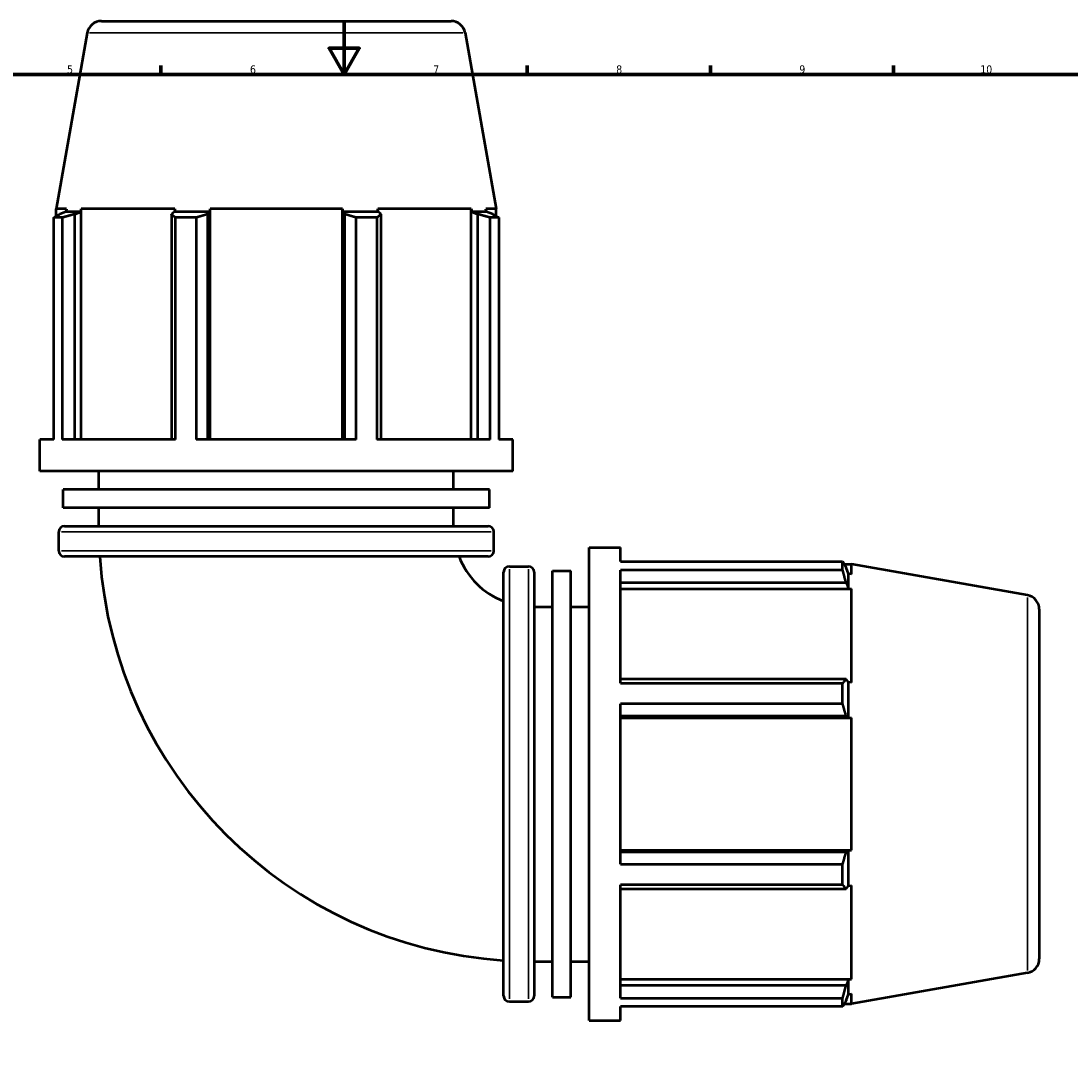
# Model space of a CAD drawing. Header units: millimetres. Extents: x -20 to 1196, y -589 to 1113.
# Tile 5 of 8: x 297 to 699, y 195 to 594. Entities that reach past the tile are written whole.
import ezdxf

# ---------------------------------------------------------------- set-up
doc = ezdxf.new("R2010")
doc.units = ezdxf.units.MM
for name, color, linetype, lineweight in [('Border (ANSI)', 7, 'Continuous', 70), ('Visible (ANSI)', 7, 'Continuous', 50), ('Visible Narrow (ANSI)', 7, 'Continuous', 35)]:
    doc.layers.add(name, color=color, linetype=linetype, lineweight=lineweight)
doc.styles.add('Note Text (ANSI)', font='tahoma.ttf')

# ---------------------------------------------------------------- blocks, each defined once
blk = doc.blocks.new('Borders Default Border')
at = {"layer": 'Border (ANSI)'}
for p, q in [((350.42, 574), (350.42, 577.45)), ((490.58, 574), (490.58, 577.45)), ((560.67, 574), (560.67, 577.45)), ((630.75, 574), (630.75, 577.45))]:
    blk.add_line(p, q, dxfattribs=at)
at = {"layer": 'Border (ANSI)', "flags": 128}
for points in [[(420.5, 594), (420.5, 574), (414.73, 584), (426.27, 584), (420.5, 574)], [(20, 20), (20, 574), (821, 574), (821, 20), (20, 20)]]:
    blk.add_lwpolyline(points, dxfattribs=at)
at = {"layer": 'Border (ANSI)', "attachment_point": 7, "style": 'Note Text (ANSI)'}
for s, insert, char_height in [('5', (314.48, 574.34), 3.05), ('6', (384.49, 574.34), 3.05), ('7', (454.6, 574.4), 3.05), ('8', (524.63, 574.33), 3.05), ('9', (594.7, 574.34), 3.05), ('10', (663.96, 574.34), 3.048)]:
    blk.add_mtext(s, dxfattribs=dict(at, insert=insert, char_height=char_height))

msp = doc.modelspace()

# ---------------------------------------------------------------- linework, layer by layer
at = {"layer": 'Visible (ANSI)'}
for p, q in [((327.646, 594.427), (461.416, 594.427)), ((322.23, 589.882), (310.366, 522.601)), ((466.833, 589.882), (478.696, 522.601)), ((314.262, 522.601), (310.366, 522.601)), ((310.366, 519.771), (310.366, 522.601)), ((314.262, 522.601), (314.064, 521.427)), ((319.692, 521.427), (319.876, 522.601)), ((319.876, 434.214), (319.876, 522.601)), ((355.668, 522.601), (319.876, 522.601)), ((355.668, 522.601), (355.573, 521.427)), ((369.16, 521.427), (369.222, 522.601)), ((369.222, 434.214), (369.222, 522.601)), ((419.84, 522.601), (369.222, 522.601)), ((419.84, 522.601), (419.902, 521.427)), ((419.84, 434.214), (419.84, 522.601)), ((469.186, 522.601), (433.394, 522.601)), ((433.49, 521.427), (433.394, 522.601)), ((469.186, 522.601), (469.37, 521.427)), ((469.186, 434.214), (469.186, 522.601)), ((478.696, 522.601), (474.801, 522.601)), ((474.998, 521.427), (474.801, 522.601)), ((478.696, 519.771), (478.696, 522.601)), ((312.65, 519.197), (309.377, 519.197)), ((309.377, 434.214), (309.377, 519.197)), ((314.064, 521.427), (311.672, 520.514)), ((312.65, 519.197), (312.65, 434.214)), ((319.692, 521.427), (314.064, 521.427)), ((317.468, 520.514), (319.692, 521.427)), ((317.468, 434.214), (317.468, 520.514)), ((355.573, 521.427), (354.414, 520.514)), ((354.414, 520.514), (354.414, 434.214)), ((369.16, 521.427), (355.573, 521.427)), ((363.887, 519.197), (355.987, 519.197)), ((355.987, 434.214), (355.987, 519.197)), ((363.887, 519.197), (363.887, 434.214)), ((368.406, 520.514), (369.16, 521.427)), ((368.406, 434.214), (368.406, 520.514)), ((419.902, 521.427), (420.657, 520.514)), ((433.49, 521.427), (419.902, 521.427)), ((420.657, 520.514), (420.657, 434.214)), ((433.076, 519.197), (425.175, 519.197)), ((425.175, 434.214), (425.175, 519.197)), ((433.076, 519.197), (433.076, 434.214)), ((434.648, 520.514), (433.49, 521.427)), ((434.648, 434.214), (434.648, 520.514)), ((469.37, 521.427), (471.595, 520.514)), ((474.998, 521.427), (469.37, 521.427)), ((471.595, 520.514), (471.595, 434.214)), ((477.39, 520.514), (474.998, 521.427)), ((479.685, 519.197), (476.413, 519.197)), ((476.413, 434.214), (476.413, 519.197)), ((479.685, 519.197), (479.685, 434.214)), ((309.377, 434.214), (304.031, 434.214)), ((304.031, 422.147), (304.031, 434.214)), ((355.987, 434.214), (312.65, 434.214)), ((425.175, 434.214), (363.887, 434.214)), ((476.413, 434.214), (433.076, 434.214)), ((485.031, 434.214), (479.685, 434.214)), ((485.031, 422.147), (485.031, 434.214)), ((485.031, 422.147), (304.031, 422.147)), ((326.656, 415.139), (326.656, 422.147)), ((462.406, 415.139), (462.406, 422.147)), ((476.126, 415.139), (312.936, 415.139)), ((312.936, 408.131), (312.936, 415.139)), ((476.126, 408.131), (476.126, 415.139)), ((476.126, 408.131), (312.936, 408.131)), ((326.656, 401.123), (326.656, 408.131)), ((462.406, 401.123), (462.406, 408.131)), ((311.271, 391.643), (311.271, 398.923)), ((313.471, 401.123), (475.591, 401.123)), ((477.791, 391.643), (477.791, 398.923)), ((514.251, 211.927), (514.251, 392.927)), ((514.251, 392.927), (526.318, 392.927)), ((526.318, 387.581), (526.318, 392.927)), ((475.591, 389.443), (313.471, 389.443)), ((526.318, 387.581), (611.301, 387.581)), ((611.301, 384.309), (611.301, 387.581)), ((611.875, 386.592), (614.704, 386.592)), ((681.986, 374.729), (614.704, 386.592)), ((614.704, 382.697), (614.704, 386.592)), ((481.547, 221.367), (481.547, 383.487)), ((483.747, 385.687), (491.027, 385.687)), ((493.227, 383.487), (493.227, 221.367)), ((500.235, 220.833), (500.235, 384.022)), ((500.235, 384.022), (507.243, 384.022)), ((507.243, 220.833), (507.243, 384.022)), ((526.318, 340.972), (526.318, 384.309)), ((611.301, 384.309), (526.318, 384.309)), ((613.531, 382.894), (612.618, 385.286)), ((613.531, 377.266), (613.531, 382.894)), ((614.704, 382.697), (613.531, 382.894)), ((526.318, 379.491), (612.618, 379.491)), ((612.618, 379.491), (613.531, 377.266)), ((526.318, 377.083), (614.704, 377.083)), ((613.531, 377.266), (614.704, 377.083)), ((614.704, 341.29), (614.704, 377.083)), ((493.227, 370.302), (500.235, 370.302)), ((507.243, 370.302), (514.251, 370.302)), ((686.531, 369.312), (686.531, 235.542)), ((612.618, 342.544), (526.318, 342.544)), ((613.531, 341.386), (612.618, 342.544)), ((526.318, 340.972), (611.301, 340.972)), ((611.301, 333.071), (611.301, 340.972)), ((613.531, 327.798), (613.531, 341.386)), ((614.704, 341.29), (613.531, 341.386)), ((526.318, 271.784), (526.318, 333.071)), ((611.301, 333.071), (526.318, 333.071)), ((526.318, 328.553), (612.618, 328.553)), ((526.318, 327.736), (614.704, 327.736)), ((612.618, 328.553), (613.531, 327.798)), ((613.531, 327.798), (614.704, 327.736)), ((614.704, 277.118), (614.704, 327.736)), ((526.318, 277.118), (614.704, 277.118)), ((612.618, 276.302), (526.318, 276.302)), ((613.531, 277.056), (612.618, 276.302)), ((614.704, 277.118), (613.531, 277.056)), ((613.531, 263.469), (613.531, 277.056)), ((526.318, 271.784), (611.301, 271.784)), ((611.301, 263.883), (611.301, 271.784)), ((526.318, 220.546), (526.318, 263.883)), ((611.301, 263.883), (526.318, 263.883)), ((526.318, 262.311), (612.618, 262.311)), ((612.618, 262.311), (613.531, 263.469)), ((613.531, 263.469), (614.704, 263.564)), ((614.704, 227.772), (614.704, 263.564)), ((493.227, 234.552), (500.235, 234.552)), ((507.243, 234.552), (514.251, 234.552)), ((681.986, 230.126), (614.704, 218.262)), ((526.318, 227.772), (614.704, 227.772)), ((612.618, 225.364), (526.318, 225.364)), ((613.531, 227.589), (612.618, 225.364)), ((614.704, 227.772), (613.531, 227.589)), ((613.531, 221.96), (613.531, 227.589)), ((612.618, 219.568), (613.531, 221.96)), ((613.531, 221.96), (614.704, 222.158)), ((614.704, 218.262), (614.704, 222.158)), ((483.747, 219.167), (491.027, 219.167)), ((500.235, 220.833), (507.243, 220.833)), ((526.318, 220.546), (611.301, 220.546)), ((526.318, 211.927), (526.318, 217.273)), ((611.301, 217.273), (526.318, 217.273)), ((611.301, 217.273), (611.301, 220.546)), ((611.875, 218.262), (614.704, 218.262)), ((514.251, 211.927), (526.318, 211.927))]:
    msp.add_line(p, q, dxfattribs=at)
for centre, radius, start, end in [((327.646, 588.927), 5.5, 90, 170), ((461.416, 588.927), 5.5, 10, 90), ((313.471, 398.923), 2.2, 90, 180), ((475.591, 398.923), 2.2, 0, 90), ((313.471, 391.643), 2.2, 180, 270), ((475.591, 391.643), 2.2, 270, 0), ((492.531, 400.427), 165.875, 183.79682, 266.20318), ((492.531, 400.427), 30.125, 201.38384, 248.61616), ((483.747, 383.487), 2.2, 90, 180), ((491.027, 383.487), 2.2, 0, 90), ((681.031, 369.312), 5.5, 0, 80), ((681.031, 235.542), 5.5, 280, 0), ((483.747, 221.367), 2.2, 180, 270), ((491.027, 221.367), 2.2, 270, 0)]:
    msp.add_arc(centre, radius, start, end, dxfattribs=at)
for points, weights in [([(309.377, 519.197), (310.548, 519.882), (311.672, 520.514)], [1, 1.00071234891, 1.0006077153]), ([(317.468, 520.514), (315.108, 519.882), (312.65, 519.197)], [1.0006077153, 1.00071234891, 1]), ([(355.987, 519.197), (355.185, 519.882), (354.414, 520.514)], [1, 1.00071234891, 1.0006077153]), ([(368.406, 520.514), (366.193, 519.882), (363.887, 519.197)], [1.0006077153, 1.00071234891, 1]), ([(425.175, 519.197), (422.87, 519.882), (420.657, 520.514)], [1, 1.00071234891, 1.0006077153]), ([(434.648, 520.514), (433.878, 519.882), (433.076, 519.197)], [1.0006077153, 1.00071234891, 1]), ([(476.413, 519.197), (473.955, 519.882), (471.595, 520.514)], [1, 1.00071234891, 1.0006077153]), ([(477.39, 520.514), (478.514, 519.882), (479.685, 519.197)], [1.0006077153, 1.00071234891, 1]), ([(611.301, 387.581), (611.986, 386.41), (612.618, 385.286)], [1, 1.00071234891, 1.0006077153]), ([(612.618, 379.491), (611.986, 381.851), (611.301, 384.309)], [1.0006077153, 1.00071234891, 1]), ([(611.301, 340.972), (611.986, 341.774), (612.618, 342.544)], [1, 1.00071234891, 1.0006077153]), ([(612.618, 328.553), (611.986, 330.766), (611.301, 333.071)], [1.0006077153, 1.00071234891, 1]), ([(611.301, 271.784), (611.986, 274.089), (612.618, 276.302)], [1, 1.00071234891, 1.00060771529]), ([(612.618, 262.311), (611.986, 263.081), (611.301, 263.883)], [1.0006077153, 1.00071234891, 1]), ([(611.301, 220.546), (611.986, 223.004), (612.618, 225.364)], [1, 1.00071234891, 1.0006077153]), ([(612.618, 219.568), (611.986, 218.444), (611.301, 217.273)], [1.0006077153, 1.00071234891, 1])]:
    msp.add_rational_spline(points, weights, degree=2, dxfattribs=at)
at = {"layer": 'Visible Narrow (ANSI)'}
for p, q in [((465.942, 589.882), (323.12, 589.882)), ((476.766, 398.923), (312.296, 398.923)), ((312.296, 391.643), (476.766, 391.643)), ((483.747, 384.662), (483.747, 220.192)), ((491.027, 220.192), (491.027, 384.662)), ((681.986, 231.016), (681.986, 373.839))]:
    msp.add_line(p, q, dxfattribs=at)

# ---------------------------------------------------------------- block references
msp.add_blockref('Borders Default Border', (0, 0))

doc.saveas('drawing.dxf')
